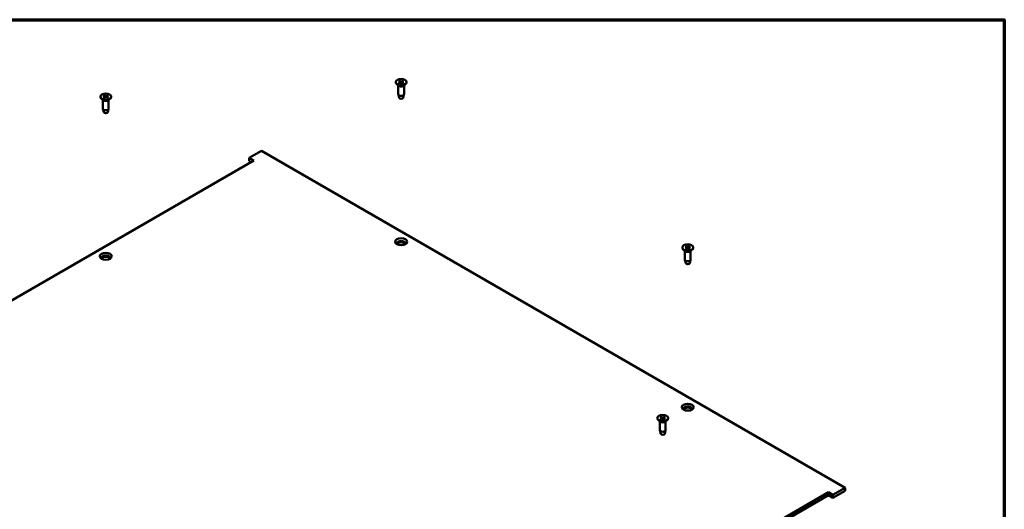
# Model space of a CAD drawing. Header units: millimetres. Extents: x 25 to 1702, y 51 to 1067.
# Tile 10 of 10: x 1208 to 1702, y 821 to 1067. Entities that reach past the tile are written whole.
import ezdxf

# ---------------------------------------------------------------- set-up
doc = ezdxf.new("R2010")
doc.units = ezdxf.units.MM
doc.header["$LTSCALE"] = 2
doc.layers.add('Border (ANSI)', color=7, linetype='Continuous', lineweight=70)
doc.layers.add('Visible (ANSI)', color=7, linetype='Continuous', lineweight=50)

# ---------------------------------------------------------------- blocks, each defined once
blk = doc.blocks.new('Borders Default Border')
at = {"layer": 'Border (ANSI)', "flags": 128}
blk.add_lwpolyline([(12.7, 25.4), (12.7, 533.4), (850.9, 533.4), (850.9, 25.4), (12.7, 25.4)], dxfattribs=at)

msp = doc.modelspace()

# ---------------------------------------------------------------- linework, layer by layer
at = {"layer": 'Visible (ANSI)'}
for p, q in [((1396.717, 1035.488), (1396.717, 1035.356)), ((1398.287, 1033.611), (1397.246, 1034.426)), ((1398.009, 1033.829), (1398.009, 1029.432)), ((1398.205, 1036.003), (1398.938, 1035.565)), ((1398.216, 1034.964), (1398.94, 1035.408)), ((1398.524, 1036.19), (1399.292, 1035.772)), ((1398.539, 1034.78), (1399.298, 1035.203)), ((1398.993, 1035.487), (1399.003, 1035.039)), ((1400.324, 1036.197), (1399.565, 1035.773)), ((1400.339, 1034.786), (1399.571, 1035.204)), ((1399.87, 1035.492), (1399.86, 1035.047)), ((1400.647, 1036.012), (1399.923, 1035.569)), ((1400.658, 1034.973), (1399.925, 1035.411)), ((1400.577, 1033.611), (1401.617, 1034.426)), ((1400.854, 1033.829), (1400.854, 1029.432)), ((1402.146, 1035.488), (1402.146, 1035.356)), ((1248.631, 1028.232), (1248.631, 1028.1)), ((1250.201, 1026.355), (1249.161, 1027.17)), ((1250.117, 1028.745), (1250.852, 1028.308)), ((1250.132, 1027.706), (1250.854, 1028.151)), ((1250.435, 1028.932), (1251.205, 1028.515)), ((1250.456, 1027.522), (1251.214, 1027.947)), ((1250.908, 1028.23), (1250.917, 1027.78)), ((1252.235, 1028.941), (1251.478, 1028.517)), ((1252.256, 1027.531), (1251.486, 1027.948)), ((1251.784, 1028.236), (1251.774, 1027.792)), ((1252.559, 1028.757), (1251.837, 1028.313)), ((1252.575, 1027.718), (1251.84, 1028.155)), ((1252.491, 1026.355), (1253.531, 1027.17)), ((1254.06, 1028.232), (1254.06, 1028.1)), ((1398.438, 1027.63), (1398.023, 1029.317)), ((1400.425, 1027.63), (1400.84, 1029.317)), ((1249.923, 1026.572), (1249.923, 1022.176)), ((1250.352, 1020.373), (1249.937, 1022.06)), ((1252.339, 1020.373), (1252.754, 1022.06)), ((1252.768, 1026.572), (1252.768, 1022.176)), ((1329.428, 1000.984), (1323.312, 997.452)), ((1323.312, 997.452), (1323.312, 995.982)), ((1323.312, 997.452), (1325.557, 996.156)), ((1622.029, 832.05), (1329.428, 1000.984)), ((1325.557, 996.156), (1024.541, 822.365)), ((1324.284, 995.421), (1323.312, 995.982)), ((1541.894, 953.052), (1542.623, 952.611)), ((1542.216, 953.237), (1542.979, 952.817)), ((1544.016, 953.237), (1543.252, 952.817)), ((1544.337, 953.052), (1543.608, 952.611)), ((1540.401, 952.532), (1540.401, 952.4)), ((1541.971, 950.655), (1540.931, 951.47)), ((1541.693, 950.873), (1541.693, 946.476)), ((1541.894, 952.013), (1542.623, 952.454)), ((1542.216, 951.827), (1542.979, 952.248)), ((1542.678, 952.534), (1542.687, 952.087)), ((1544.016, 951.827), (1543.252, 952.248)), ((1543.554, 952.534), (1543.544, 952.087)), ((1544.337, 952.013), (1543.608, 952.454)), ((1544.261, 950.655), (1545.301, 951.47)), ((1544.538, 950.873), (1544.538, 946.476)), ((1545.83, 952.532), (1545.83, 952.4)), ((1542.122, 944.674), (1541.707, 946.361)), ((1544.109, 944.674), (1544.524, 946.361)), ((1527.832, 867.035), (1527.832, 866.903)), ((1529.402, 865.158), (1528.362, 865.973)), ((1529.124, 865.375), (1529.124, 860.979)), ((1529.269, 866.563), (1530.046, 866.975)), ((1529.387, 867.6), (1530.064, 867.132)), ((1529.569, 866.365), (1530.379, 866.756)), ((1529.729, 867.773), (1530.443, 867.324)), ((1530.11, 867.06), (1530.119, 866.631)), ((1530.122, 866.633), (1530.119, 866.643)), ((1531.365, 866.297), (1530.65, 866.746)), ((1531.525, 867.704), (1530.715, 867.313)), ((1530.984, 867.012), (1530.974, 866.543)), ((1531.706, 866.47), (1531.03, 866.938)), ((1531.825, 867.507), (1531.047, 867.095)), ((1531.692, 865.158), (1532.732, 865.973)), ((1531.969, 865.375), (1531.969, 860.979)), ((1533.261, 867.035), (1533.261, 866.903)), ((1529.554, 859.176), (1529.139, 860.864)), ((1531.54, 859.176), (1531.955, 860.864)), ((1312.652, 656.024), (1613.667, 829.815)), ((1613.667, 829.815), (1615.912, 828.519)), ((1613.667, 829.815), (1613.667, 828.346)), ((1615.912, 828.519), (1622.029, 832.05)), ((1622.029, 830.581), (1615.912, 827.049)), ((1622.029, 832.05), (1622.029, 830.581)), ((1613.667, 828.346), (1313.925, 655.289)), ((1615.912, 827.049), (1613.667, 828.346)), ((1615.912, 828.519), (1615.912, 827.049))]:
    msp.add_line(p, q, dxfattribs=at)
at = {"layer": 'Visible (ANSI)', "flags": 128}
for points in [[(1398.216, 1034.964), (1398.218, 1034.966), (1398.22, 1034.967), (1398.223, 1034.968), (1398.225, 1034.969), (1398.227, 1034.97), (1398.23, 1034.971), (1398.232, 1034.972), (1398.234, 1034.972), (1398.237, 1034.973), (1398.239, 1034.973), (1398.241, 1034.974), (1398.243, 1034.974), (1398.245, 1034.974), (1398.247, 1034.974), (1398.249, 1034.974), (1398.251, 1034.973), (1398.253, 1034.973), (1398.255, 1034.972), (1398.257, 1034.972), (1398.259, 1034.971), (1398.26, 1034.97), (1398.262, 1034.969), (1398.263, 1034.968), (1398.265, 1034.967)], [(1398.564, 1034.794), (1398.402, 1034.875), (1398.265, 1034.967)], [(1398.524, 1036.19), (1398.527, 1036.188), (1398.53, 1036.187), (1398.533, 1036.184), (1398.536, 1036.182), (1398.539, 1036.18), (1398.542, 1036.177), (1398.545, 1036.175), (1398.548, 1036.172), (1398.551, 1036.169), (1398.554, 1036.166), (1398.556, 1036.163), (1398.559, 1036.16), (1398.562, 1036.156), (1398.564, 1036.153), (1398.567, 1036.149), (1398.569, 1036.146), (1398.571, 1036.142), (1398.573, 1036.139), (1398.575, 1036.135), (1398.577, 1036.131), (1398.579, 1036.127), (1398.581, 1036.123), (1398.582, 1036.119), (1398.584, 1036.116)], [(1398.732, 1035.688), (1398.727, 1035.704), (1398.721, 1035.721), (1398.715, 1035.737), (1398.709, 1035.754), (1398.703, 1035.771), (1398.698, 1035.788), (1398.692, 1035.805), (1398.686, 1035.822), (1398.68, 1035.839), (1398.674, 1035.857), (1398.668, 1035.874), (1398.661, 1035.892), (1398.655, 1035.91), (1398.649, 1035.928), (1398.643, 1035.946), (1398.636, 1035.964), (1398.63, 1035.983), (1398.624, 1036.001), (1398.617, 1036.02), (1398.61, 1036.039), (1398.604, 1036.058), (1398.597, 1036.077), (1398.591, 1036.096), (1398.584, 1036.116)], [(1400.265, 1036.122), (1400.258, 1036.102), (1400.251, 1036.082), (1400.245, 1036.063), (1400.238, 1036.043), (1400.232, 1036.024), (1400.225, 1036.005), (1400.219, 1035.986), (1400.212, 1035.968), (1400.206, 1035.949), (1400.2, 1035.931), (1400.193, 1035.912), (1400.187, 1035.894), (1400.181, 1035.876), (1400.175, 1035.858), (1400.169, 1035.841), (1400.163, 1035.823), (1400.157, 1035.805), (1400.151, 1035.788), (1400.145, 1035.771), (1400.139, 1035.754), (1400.133, 1035.737), (1400.128, 1035.72), (1400.122, 1035.703), (1400.116, 1035.687)], [(1400.265, 1036.122), (1400.266, 1036.126), (1400.268, 1036.129), (1400.27, 1036.133), (1400.271, 1036.137), (1400.273, 1036.141), (1400.275, 1036.145), (1400.277, 1036.148), (1400.279, 1036.152), (1400.282, 1036.156), (1400.284, 1036.159), (1400.287, 1036.163), (1400.289, 1036.166), (1400.292, 1036.169), (1400.295, 1036.172), (1400.297, 1036.175), (1400.3, 1036.178), (1400.303, 1036.181), (1400.306, 1036.183), (1400.309, 1036.186), (1400.312, 1036.188), (1400.315, 1036.191), (1400.318, 1036.193), (1400.321, 1036.195), (1400.324, 1036.197)], [(1400.608, 1034.975), (1400.473, 1034.882), (1400.313, 1034.8)], [(1400.608, 1034.975), (1400.61, 1034.977), (1400.611, 1034.978), (1400.613, 1034.979), (1400.615, 1034.979), (1400.617, 1034.98), (1400.618, 1034.981), (1400.62, 1034.981), (1400.622, 1034.982), (1400.625, 1034.982), (1400.627, 1034.982), (1400.629, 1034.982), (1400.631, 1034.982), (1400.633, 1034.982), (1400.635, 1034.982), (1400.637, 1034.981), (1400.64, 1034.981), (1400.642, 1034.98), (1400.644, 1034.98), (1400.647, 1034.979), (1400.649, 1034.978), (1400.651, 1034.977), (1400.654, 1034.976), (1400.656, 1034.974), (1400.658, 1034.973)], [(1250.132, 1027.706), (1250.134, 1027.707), (1250.137, 1027.709), (1250.139, 1027.71), (1250.141, 1027.711), (1250.144, 1027.712), (1250.146, 1027.713), (1250.148, 1027.713), (1250.151, 1027.714), (1250.153, 1027.715), (1250.155, 1027.715), (1250.157, 1027.715), (1250.159, 1027.715), (1250.161, 1027.716), (1250.163, 1027.715), (1250.165, 1027.715), (1250.167, 1027.715), (1250.169, 1027.715), (1250.171, 1027.714), (1250.173, 1027.714), (1250.175, 1027.713), (1250.176, 1027.712), (1250.178, 1027.711), (1250.18, 1027.71), (1250.181, 1027.709)], [(1250.481, 1027.536), (1250.319, 1027.617), (1250.181, 1027.709)], [(1250.435, 1028.932), (1250.438, 1028.931), (1250.441, 1028.929), (1250.445, 1028.927), (1250.448, 1028.924), (1250.451, 1028.922), (1250.454, 1028.919), (1250.457, 1028.917), (1250.46, 1028.914), (1250.462, 1028.911), (1250.465, 1028.908), (1250.468, 1028.905), (1250.471, 1028.902), (1250.473, 1028.899), (1250.476, 1028.895), (1250.478, 1028.892), (1250.481, 1028.888), (1250.483, 1028.885), (1250.485, 1028.881), (1250.487, 1028.877), (1250.489, 1028.874), (1250.491, 1028.87), (1250.492, 1028.866), (1250.494, 1028.862), (1250.495, 1028.858)], [(1250.644, 1028.432), (1250.638, 1028.448), (1250.632, 1028.464), (1250.627, 1028.481), (1250.621, 1028.498), (1250.615, 1028.514), (1250.609, 1028.531), (1250.603, 1028.548), (1250.597, 1028.565), (1250.591, 1028.583), (1250.585, 1028.6), (1250.579, 1028.617), (1250.573, 1028.635), (1250.567, 1028.653), (1250.56, 1028.671), (1250.554, 1028.689), (1250.548, 1028.707), (1250.541, 1028.725), (1250.535, 1028.744), (1250.528, 1028.763), (1250.522, 1028.781), (1250.515, 1028.8), (1250.509, 1028.819), (1250.502, 1028.838), (1250.495, 1028.858)], [(1252.176, 1028.866), (1252.169, 1028.846), (1252.163, 1028.827), (1252.156, 1028.807), (1252.15, 1028.788), (1252.143, 1028.768), (1252.136, 1028.749), (1252.13, 1028.73), (1252.124, 1028.712), (1252.117, 1028.693), (1252.111, 1028.674), (1252.105, 1028.656), (1252.099, 1028.638), (1252.092, 1028.62), (1252.086, 1028.602), (1252.08, 1028.584), (1252.074, 1028.566), (1252.068, 1028.549), (1252.062, 1028.532), (1252.056, 1028.514), (1252.05, 1028.497), (1252.045, 1028.48), (1252.039, 1028.463), (1252.033, 1028.446), (1252.027, 1028.43)], [(1252.176, 1028.866), (1252.178, 1028.87), (1252.179, 1028.874), (1252.181, 1028.878), (1252.183, 1028.882), (1252.185, 1028.886), (1252.187, 1028.889), (1252.189, 1028.893), (1252.191, 1028.897), (1252.193, 1028.9), (1252.195, 1028.904), (1252.198, 1028.907), (1252.201, 1028.911), (1252.203, 1028.914), (1252.206, 1028.917), (1252.209, 1028.92), (1252.211, 1028.923), (1252.214, 1028.925), (1252.217, 1028.928), (1252.22, 1028.931), (1252.223, 1028.933), (1252.226, 1028.935), (1252.229, 1028.938), (1252.232, 1028.939), (1252.235, 1028.941)], [(1252.524, 1027.72), (1252.39, 1027.627), (1252.23, 1027.545)], [(1252.524, 1027.72), (1252.526, 1027.721), (1252.528, 1027.723), (1252.529, 1027.723), (1252.531, 1027.724), (1252.533, 1027.725), (1252.535, 1027.726), (1252.537, 1027.726), (1252.539, 1027.727), (1252.541, 1027.727), (1252.543, 1027.727), (1252.545, 1027.727), (1252.547, 1027.727), (1252.549, 1027.727), (1252.551, 1027.727), (1252.553, 1027.727), (1252.556, 1027.726), (1252.558, 1027.725), (1252.56, 1027.725), (1252.563, 1027.724), (1252.565, 1027.723), (1252.568, 1027.722), (1252.57, 1027.721), (1252.572, 1027.719), (1252.575, 1027.718)], [(1542.216, 953.237), (1542.219, 953.236), (1542.222, 953.234), (1542.225, 953.232), (1542.228, 953.229), (1542.231, 953.227), (1542.234, 953.224), (1542.237, 953.222), (1542.24, 953.219), (1542.243, 953.216), (1542.245, 953.213), (1542.248, 953.21), (1542.251, 953.207), (1542.253, 953.203), (1542.256, 953.2), (1542.258, 953.196), (1542.261, 953.193), (1542.263, 953.189), (1542.265, 953.186), (1542.267, 953.182), (1542.269, 953.178), (1542.27, 953.174), (1542.272, 953.17), (1542.274, 953.166), (1542.275, 953.163)], [(1542.424, 952.731), (1542.418, 952.748), (1542.412, 952.764), (1542.407, 952.781), (1542.401, 952.798), (1542.395, 952.815), (1542.389, 952.832), (1542.383, 952.849), (1542.377, 952.866), (1542.371, 952.884), (1542.365, 952.902), (1542.359, 952.919), (1542.353, 952.937), (1542.347, 952.955), (1542.34, 952.973), (1542.334, 952.992), (1542.328, 953.01), (1542.321, 953.028), (1542.315, 953.047), (1542.308, 953.066), (1542.302, 953.085), (1542.295, 953.104), (1542.289, 953.123), (1542.282, 953.143), (1542.275, 953.163)], [(1543.956, 953.163), (1543.949, 953.143), (1543.943, 953.123), (1543.936, 953.104), (1543.93, 953.085), (1543.923, 953.066), (1543.916, 953.047), (1543.91, 953.028), (1543.904, 953.01), (1543.897, 952.992), (1543.891, 952.973), (1543.885, 952.955), (1543.879, 952.937), (1543.872, 952.919), (1543.866, 952.902), (1543.86, 952.884), (1543.854, 952.866), (1543.848, 952.849), (1543.842, 952.832), (1543.836, 952.815), (1543.831, 952.798), (1543.825, 952.781), (1543.819, 952.764), (1543.813, 952.748), (1543.808, 952.731)], [(1543.956, 953.163), (1543.958, 953.166), (1543.959, 953.17), (1543.961, 953.174), (1543.963, 953.178), (1543.965, 953.182), (1543.967, 953.186), (1543.969, 953.189), (1543.971, 953.193), (1543.973, 953.196), (1543.976, 953.2), (1543.978, 953.203), (1543.981, 953.207), (1543.983, 953.21), (1543.986, 953.213), (1543.989, 953.216), (1543.992, 953.219), (1543.994, 953.222), (1543.997, 953.224), (1544, 953.227), (1544.003, 953.229), (1544.007, 953.232), (1544.01, 953.234), (1544.013, 953.236), (1544.016, 953.237)], [(1541.894, 952.013), (1541.897, 952.014), (1541.899, 952.015), (1541.901, 952.016), (1541.904, 952.017), (1541.906, 952.018), (1541.908, 952.019), (1541.911, 952.02), (1541.913, 952.021), (1541.915, 952.021), (1541.917, 952.022), (1541.919, 952.022), (1541.922, 952.022), (1541.924, 952.022), (1541.926, 952.022), (1541.928, 952.022), (1541.93, 952.021), (1541.932, 952.021), (1541.934, 952.02), (1541.936, 952.02), (1541.938, 952.019), (1541.939, 952.018), (1541.941, 952.017), (1541.942, 952.016), (1541.944, 952.015)], [(1542.241, 951.841), (1542.08, 951.922), (1541.944, 952.015)], [(1544.287, 952.015), (1544.151, 951.922), (1543.99, 951.841)], [(1544.287, 952.015), (1544.289, 952.016), (1544.29, 952.017), (1544.292, 952.018), (1544.294, 952.019), (1544.296, 952.02), (1544.297, 952.02), (1544.299, 952.021), (1544.301, 952.021), (1544.303, 952.022), (1544.306, 952.022), (1544.308, 952.022), (1544.31, 952.022), (1544.312, 952.022), (1544.314, 952.022), (1544.316, 952.021), (1544.318, 952.021), (1544.321, 952.02), (1544.323, 952.019), (1544.325, 952.018), (1544.328, 952.017), (1544.33, 952.016), (1544.332, 952.015), (1544.335, 952.014), (1544.337, 952.013)], [(1529.269, 866.563), (1529.272, 866.564), (1529.274, 866.565), (1529.277, 866.566), (1529.279, 866.567), (1529.282, 866.568), (1529.285, 866.569), (1529.287, 866.57), (1529.29, 866.57), (1529.292, 866.57), (1529.295, 866.571), (1529.297, 866.571), (1529.3, 866.571), (1529.302, 866.571), (1529.304, 866.57), (1529.307, 866.57), (1529.309, 866.57), (1529.311, 866.569), (1529.313, 866.568), (1529.315, 866.567), (1529.317, 866.567), (1529.319, 866.566), (1529.321, 866.564), (1529.322, 866.563), (1529.324, 866.561)], [(1529.597, 866.379), (1529.447, 866.465), (1529.324, 866.562)], [(1529.729, 867.773), (1529.732, 867.771), (1529.735, 867.769), (1529.738, 867.766), (1529.74, 867.764), (1529.743, 867.761), (1529.746, 867.759), (1529.749, 867.756), (1529.752, 867.753), (1529.754, 867.75), (1529.757, 867.747), (1529.759, 867.744), (1529.762, 867.741), (1529.764, 867.737), (1529.766, 867.734), (1529.769, 867.73), (1529.771, 867.726), (1529.773, 867.723), (1529.775, 867.719), (1529.777, 867.715), (1529.778, 867.712), (1529.78, 867.708), (1529.782, 867.704), (1529.783, 867.7), (1529.785, 867.696)], [(1529.935, 867.221), (1529.929, 867.239), (1529.923, 867.257), (1529.918, 867.276), (1529.912, 867.294), (1529.906, 867.313), (1529.9, 867.331), (1529.894, 867.35), (1529.888, 867.369), (1529.882, 867.388), (1529.876, 867.408), (1529.87, 867.427), (1529.863, 867.447), (1529.857, 867.466), (1529.851, 867.486), (1529.844, 867.507), (1529.838, 867.527), (1529.831, 867.547), (1529.825, 867.568), (1529.818, 867.589), (1529.812, 867.61), (1529.805, 867.631), (1529.798, 867.652), (1529.791, 867.674), (1529.785, 867.696)], [(1531.462, 867.632), (1531.455, 867.614), (1531.449, 867.596), (1531.442, 867.579), (1531.436, 867.561), (1531.429, 867.544), (1531.423, 867.527), (1531.416, 867.509), (1531.41, 867.493), (1531.404, 867.476), (1531.398, 867.459), (1531.391, 867.442), (1531.385, 867.426), (1531.379, 867.409), (1531.373, 867.393), (1531.367, 867.377), (1531.361, 867.361), (1531.355, 867.345), (1531.349, 867.329), (1531.344, 867.313), (1531.338, 867.298), (1531.332, 867.282), (1531.326, 867.267), (1531.321, 867.252), (1531.315, 867.237)], [(1531.662, 866.476), (1531.514, 866.387), (1531.342, 866.311)], [(1531.462, 867.632), (1531.463, 867.636), (1531.465, 867.64), (1531.467, 867.643), (1531.469, 867.647), (1531.471, 867.651), (1531.473, 867.655), (1531.475, 867.658), (1531.477, 867.662), (1531.48, 867.665), (1531.482, 867.668), (1531.485, 867.672), (1531.488, 867.675), (1531.491, 867.678), (1531.494, 867.681), (1531.497, 867.684), (1531.499, 867.687), (1531.502, 867.689), (1531.506, 867.692), (1531.509, 867.694), (1531.512, 867.697), (1531.515, 867.699), (1531.519, 867.701), (1531.522, 867.703), (1531.525, 867.704)], [(1531.662, 866.476), (1531.663, 866.477), (1531.665, 866.477), (1531.666, 866.478), (1531.668, 866.479), (1531.67, 866.479), (1531.671, 866.48), (1531.673, 866.48), (1531.675, 866.48), (1531.677, 866.48), (1531.679, 866.48), (1531.68, 866.48), (1531.682, 866.48), (1531.684, 866.48), (1531.686, 866.48), (1531.688, 866.479), (1531.69, 866.478), (1531.692, 866.478), (1531.694, 866.477), (1531.696, 866.476), (1531.698, 866.475), (1531.7, 866.474), (1531.702, 866.473), (1531.704, 866.471), (1531.706, 866.47)]]:
    msp.add_lwpolyline(points, dxfattribs=at)
at = {"layer": 'Visible (ANSI)'}
for centre, major_axis in [((1399.432, 1035.488), (-2.715, 0)), ((1251.346, 1028.232), (-2.715, 0)), ((1399.432, 955.423), (3, 0)), ((1543.116, 952.532), (-2.715, 0)), ((1251.346, 948.166), (3, 0)), ((1543.116, 872.467), (3, 0)), ((1530.547, 867.035), (-2.715, 0))]:
    msp.add_ellipse(centre, major_axis=major_axis, ratio=0.5773503, dxfattribs=at)
for centre, major_axis, start_param, end_param in [((1399.432, 1035.356), (2.715, 0), 3.1415927, 6.2831853), ((1399.432, 1034.099), (-1.422, 0), 0.6351932, 2.5063995), ((1398.796, 1035.486), (0.197, 0), 5.5275095, 7.0512456), ((1399.428, 1035.855), (0.197, 0), 3.9567132, 5.4804492), ((1399.436, 1035.121), (-0.197, 0), 3.9567132, 5.4804492), ((1400.067, 1035.491), (-0.197, 0), 5.5275095, 7.0512456), ((1251.346, 1028.1), (2.715, 0), 3.1415927, 6.2831853), ((1250.71, 1028.229), (0.197, 0), 5.5298684, 7.0536045), ((1251.34, 1028.599), (0.197, 0), 3.9590721, 5.4828081), ((1251.351, 1027.865), (-0.197, 0), 3.9590721, 5.4828081), ((1251.981, 1028.235), (-0.197, 0), 5.5298684, 7.0536045), ((1399.432, 1029.432), (1.422, 0), 3.1415927, 6.2831853), ((1399.432, 1027.711), (-1.003, 0), 0.1410365, 3.0005561), ((1251.346, 1022.176), (1.422, 0), 3.1415927, 6.2831853), ((1251.346, 1026.842), (-1.422, 0), 0.6351932, 2.5063995), ((1251.346, 1020.455), (-1.003, 0), 0.1410365, 3.0005561), ((1399.432, 954.625), (2.15, 0), 5.8556878, 9.8522755), ((1399.432, 953.953), (2.15, 0), 0.2738152, 2.8677775), ((1543.116, 952.899), (0.197, 0), 3.950521, 5.474257), ((1251.346, 947.368), (2.15, 0), 5.8556878, 9.8522755), ((1251.346, 946.697), (2.15, 0), 0.2738152, 2.8677775), ((1543.116, 952.4), (2.715, 0), 3.1415927, 6.2831853), ((1543.116, 951.143), (-1.422, 0), 0.6351932, 2.5063995), ((1542.48, 952.532), (0.197, 0), 5.5213173, 7.0450533), ((1543.116, 952.165), (-0.197, 0), 3.950521, 5.474257), ((1543.751, 952.532), (-0.197, 0), 5.5213173, 7.0450533), ((1543.116, 946.476), (1.422, 0), 3.1415927, 6.2831853), ((1543.116, 944.755), (-1.003, 0), 0.1410365, 3.0005561), ((1543.116, 871.669), (2.15, 0), 5.8556878, 9.8522755), ((1543.116, 870.997), (2.15, 0), 0.2738152, 2.8677775), ((1530.547, 866.903), (2.715, 0), 3.1415927, 6.2831853), ((1530.547, 865.645), (-1.422, 0), 0.6351932, 2.5063995), ((1529.913, 867.059), (0.197, 0), 5.4556114, 6.9793475), ((1530.505, 866.669), (-0.197, 0), 3.8848151, 5.4085512), ((1530.589, 867.401), (0.197, 0), 3.8848151, 5.4085512), ((1531.181, 867.011), (-0.197, 0), 5.4556114, 6.9793475), ((1530.547, 860.979), (1.422, 0), 3.1415927, 6.2831853), ((1530.547, 859.258), (-1.003, 0), 0.1410365, 3.0005561)]:
    msp.add_ellipse(centre, major_axis=major_axis, ratio=0.5773503, start_param=start_param, end_param=end_param, dxfattribs=at)

# ---------------------------------------------------------------- block references
at = {"xscale": 2, "yscale": 2, "zscale": 2}
msp.add_blockref('Borders Default Border', (0, 0), dxfattribs=at)

doc.saveas('drawing.dxf')
